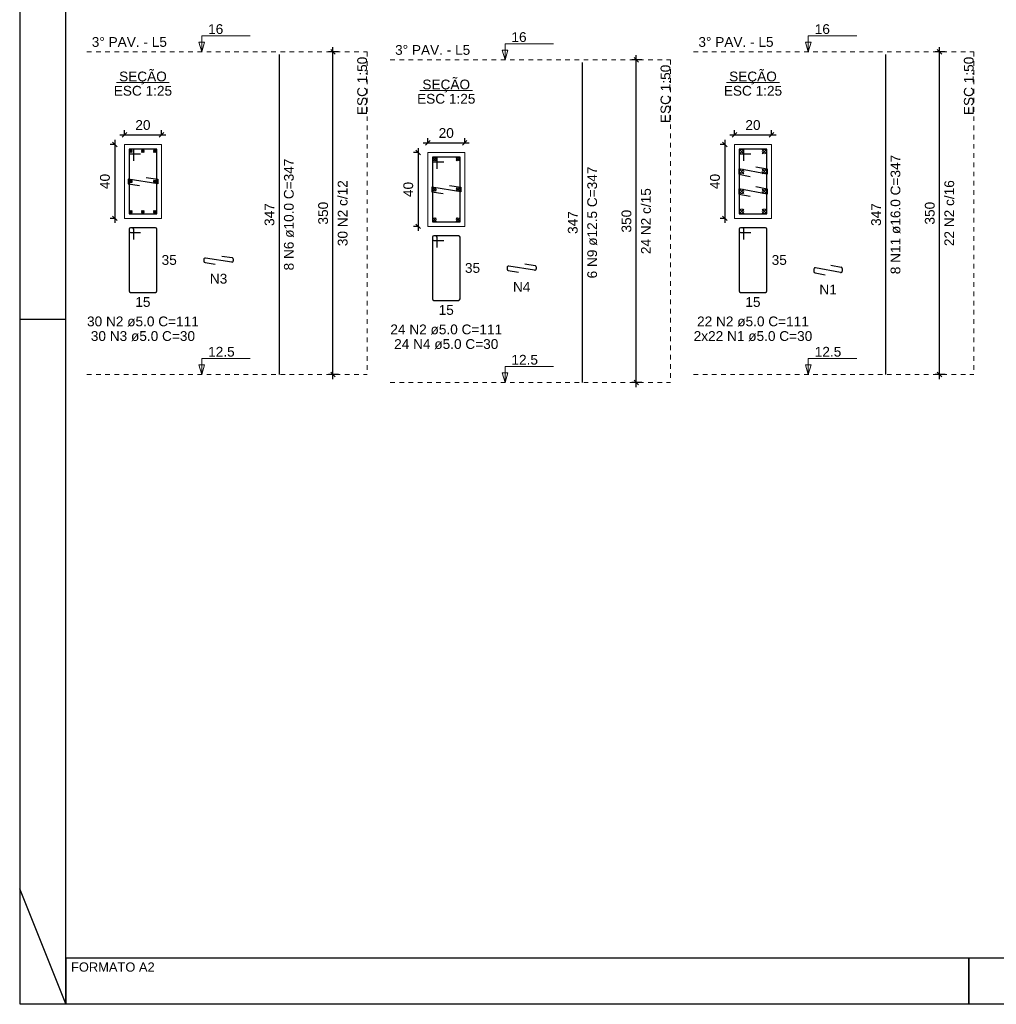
# Model space of a CAD drawing. Header units: millimetres. Extents: x 10 to 1250, y -62 to 528.
# Tile 248 of 256: x 258 to 279, y 330 to 352. Entities that reach past the tile are written whole.
import ezdxf

# ---------------------------------------------------------------- set-up
doc = ezdxf.new("R2010")
doc.units = ezdxf.units.MM
doc.header["$LTSCALE"] = 0.05
doc.linetypes.add('DOT', pattern=[6.35, 0, -6.35])
for name, color, linetype, lineweight in [('Descrição da armadura', 7, 'Continuous', 5), ('DT-Barras na forma', 2, 'Continuous', 30), ('DT-Barras no corte', 5, 'Continuous', 5), ('DT-Barras rebatidas', 2, 'Continuous', 30), ('DT-Cotas', 9, 'Continuous', 5), ('DT-Forma', 5, 'Continuous', 5), ('DT-Pontilhado', 9, 'DOT', 5), ('DT-Textos', 7, 'Continuous', 5), ('Textos armaduras', 7, 'Continuous', 5)]:
    doc.layers.add(name, color=color, linetype=linetype, lineweight=lineweight)
doc.layers.add('FOLHA_PADRÃO', color=7, linetype='Continuous')
doc.styles.add('Arial', font='arial.ttf')
doc.styles.get("Standard").update_dxf_attribs({"font": 'arial.ttf'})
doc.dimstyles.new('UM_25.000000', dxfattribs={"dimtxt": 0.18, "dimasz": 0.1, "dimexe": 0.1, "dimexo": 0.2, "dimgap": 0, "dimtad": 1, "dimtih": 1, "dimtoh": 1, "dimdec": 1, "dimlfac": 25, "dimzin": 0, "dimdsep": 46, "dimtxsty": 'Standard', "dimcen": 0.09, "dimdle": 0.1, "dimadec": 1, "dimazin": 2, "dimtfac": 1, "dimtdec": 4, "dimtofl": 0, "dimtmove": 0, "dimatfit": 3, "dimfxl": 1, "dimtolj": 1, "dimarcsym": 0})
doc.dimstyles.new('UM_50.000000', dxfattribs={"dimtxt": 0.18, "dimasz": 0.1, "dimexe": 0.1, "dimexo": 0.2, "dimgap": 0.1, "dimtad": 1, "dimdec": 1, "dimlfac": 50, "dimzin": 0, "dimdsep": 46, "dimtxsty": 'Standard', "dimblk": 'OBLIQUE', "dimcen": 0.09, "dimdle": 0.1, "dimadec": 1, "dimazin": 2, "dimtfac": 1, "dimtdec": 1, "dimtofl": 0, "dimtmove": 0, "dimatfit": 3, "dimldrblk": 'OBLIQUE', "dimfxl": 1, "dimtolj": 1, "dimarcsym": 1})

# ---------------------------------------------------------------- blocks, each defined once
blk = doc.blocks.new('_Oblique')
at = {"color": 0, "linetype": 'ByBlock', "lineweight": -2}
blk.add_line((-0.5, -0.5), (0.5, 0.5), dxfattribs=at)
blk = doc.blocks.new('*D3583')
at = {"layer": 'Defpoints', "color": 0, "transparency": 16777216}
for p in [(260.095, 348.923), (259.883, 347.323), (260.095, 347.323)]:
    blk.add_point(p, dxfattribs=at)
at = {"layer": 'DT-Cotas', "color": 0, "lineweight": -2, "transparency": 16777216}
for p, q in [((259.895, 348.923), (259.783, 348.923)), ((259.883, 349.023), (259.883, 347.223)), ((259.895, 347.323), (259.783, 347.323))]:
    blk.add_line(p, q, dxfattribs=at)
at = {"layer": 'DT-Cotas', "color": 0, "lineweight": -2, "transparency": 16777216, "xscale": 0.1, "yscale": 0.1, "zscale": 0.1}
for p, rotation in [((259.883, 348.923), 90), ((259.883, 347.323), 270)]:
    blk.add_blockref('_Oblique', p, dxfattribs=dict(at, rotation=rotation))
at = {"layer": 'DT-Cotas', "transparency": 16777216, "insert": (259.671, 348.123), "char_height": 0.2118, "attachment_point": 5, "rotation": 90, "style": 'Arial'}
blk.add_mtext('\\A1;40', dxfattribs=at)
blk = doc.blocks.new('*D3584')
at = {"layer": 'Defpoints', "color": 0, "transparency": 16777216}
for p in [(260.895, 349.134), (260.095, 348.923), (260.895, 348.923)]:
    blk.add_point(p, dxfattribs=at)
at = {"layer": 'DT-Cotas', "color": 0, "lineweight": -2, "transparency": 16777216}
for p, q in [((259.995, 349.134), (260.995, 349.134)), ((260.095, 349.123), (260.095, 349.234)), ((260.895, 349.123), (260.895, 349.234))]:
    blk.add_line(p, q, dxfattribs=at)
at = {"layer": 'DT-Cotas', "color": 0, "lineweight": -2, "transparency": 16777216, "xscale": 0.1, "yscale": 0.1, "zscale": 0.1, "rotation": 180}
blk.add_blockref('_Oblique', (260.095, 349.134), dxfattribs=at)
at = {"layer": 'DT-Cotas', "color": 0, "lineweight": -2, "transparency": 16777216, "xscale": 0.1, "yscale": 0.1, "zscale": 0.1}
blk.add_blockref('_Oblique', (260.895, 349.134), dxfattribs=at)
at = {"layer": 'DT-Cotas', "transparency": 16777216, "insert": (260.495, 349.346), "char_height": 0.2118, "attachment_point": 5, "rotation": 0.0057, "style": 'Arial'}
blk.add_mtext('\\A1;20', dxfattribs=at)
blk = doc.blocks.new('*D3585')
at = {"layer": 'Defpoints', "color": 0, "transparency": 16777216}
for p in [(264.62, 350.935), (264.938, 350.935), (264.938, 343.935)]:
    blk.add_point(p, dxfattribs=at)
at = {"layer": 'DT-Cotas', "color": 0, "lineweight": -2, "transparency": 16777216}
for p, q in [((264.62, 343.835), (264.62, 351.035)), ((264.738, 350.935), (264.52, 350.935)), ((264.738, 343.935), (264.52, 343.935))]:
    blk.add_line(p, q, dxfattribs=at)
at = {"layer": 'DT-Cotas', "color": 0, "lineweight": -2, "transparency": 16777216, "xscale": 0.1, "yscale": 0.1, "zscale": 0.1}
for p, rotation in [((264.62, 350.935), 90), ((264.62, 343.935), 270)]:
    blk.add_blockref('_Oblique', p, dxfattribs=dict(at, rotation=rotation))
blk = doc.blocks.new('*D3586')
at = {"layer": 'Defpoints', "color": 0, "transparency": 16777216}
for p in [(264.62, 350.935), (264.938, 350.935), (264.938, 343.935)]:
    blk.add_point(p, dxfattribs=at)
at = {"layer": 'DT-Cotas', "color": 0, "lineweight": -2, "transparency": 16777216}
for p, q in [((264.62, 343.835), (264.62, 351.035)), ((264.738, 350.935), (264.52, 350.935)), ((264.738, 343.935), (264.52, 343.935))]:
    blk.add_line(p, q, dxfattribs=at)
at = {"layer": 'DT-Cotas', "color": 0, "lineweight": -2, "transparency": 16777216, "xscale": 0.1, "yscale": 0.1, "zscale": 0.1}
for p, rotation in [((264.62, 350.935), 90), ((264.62, 343.935), 270)]:
    blk.add_blockref('_Oblique', p, dxfattribs=dict(at, rotation=rotation))
blk = doc.blocks.new('*D3587')
at = {"layer": 'Defpoints', "color": 0, "transparency": 16777216}
for p in [(266.678, 348.749), (266.466, 347.149), (266.678, 347.149)]:
    blk.add_point(p, dxfattribs=at)
at = {"layer": 'DT-Cotas', "color": 0, "lineweight": -2, "transparency": 16777216}
for p, q in [((266.466, 348.849), (266.466, 347.049)), ((266.478, 348.749), (266.366, 348.749)), ((266.478, 347.149), (266.366, 347.149))]:
    blk.add_line(p, q, dxfattribs=at)
at = {"layer": 'DT-Cotas', "color": 0, "lineweight": -2, "transparency": 16777216, "xscale": 0.1, "yscale": 0.1, "zscale": 0.1}
for p, rotation in [((266.466, 348.749), 90), ((266.466, 347.149), 270)]:
    blk.add_blockref('_Oblique', p, dxfattribs=dict(at, rotation=rotation))
at = {"layer": 'DT-Cotas', "transparency": 16777216, "insert": (266.254, 347.949), "char_height": 0.2118, "attachment_point": 5, "rotation": 90, "style": 'Arial'}
blk.add_mtext('\\A1;40', dxfattribs=at)
blk = doc.blocks.new('*D3588')
at = {"layer": 'Defpoints', "color": 0, "transparency": 16777216}
for p in [(267.478, 348.961), (266.678, 348.749), (267.478, 348.749)]:
    blk.add_point(p, dxfattribs=at)
at = {"layer": 'DT-Cotas', "color": 0, "lineweight": -2, "transparency": 16777216}
for p, q in [((266.678, 348.949), (266.678, 349.061)), ((267.478, 348.949), (267.478, 349.061)), ((266.578, 348.961), (267.578, 348.961))]:
    blk.add_line(p, q, dxfattribs=at)
at = {"layer": 'DT-Cotas', "color": 0, "lineweight": -2, "transparency": 16777216, "xscale": 0.1, "yscale": 0.1, "zscale": 0.1, "rotation": 180}
blk.add_blockref('_Oblique', (266.678, 348.961), dxfattribs=at)
at = {"layer": 'DT-Cotas', "color": 0, "lineweight": -2, "transparency": 16777216, "xscale": 0.1, "yscale": 0.1, "zscale": 0.1}
blk.add_blockref('_Oblique', (267.478, 348.961), dxfattribs=at)
at = {"layer": 'DT-Cotas', "transparency": 16777216, "insert": (267.078, 349.173), "char_height": 0.2118, "attachment_point": 5, "rotation": 0.0057, "style": 'Arial'}
blk.add_mtext('\\A1;20', dxfattribs=at)
blk = doc.blocks.new('*D3577')
at = {"layer": 'Defpoints', "color": 0, "transparency": 16777216}
for p in [(271.203, 350.762), (271.521, 350.762), (271.521, 343.762)]:
    blk.add_point(p, dxfattribs=at)
at = {"layer": 'DT-Cotas', "color": 0, "lineweight": -2, "transparency": 16777216}
for p, q in [((271.321, 350.762), (271.103, 350.762)), ((271.203, 343.662), (271.203, 350.862)), ((271.321, 343.762), (271.103, 343.762))]:
    blk.add_line(p, q, dxfattribs=at)
at = {"layer": 'DT-Cotas', "color": 0, "lineweight": -2, "transparency": 16777216, "xscale": 0.1, "yscale": 0.1, "zscale": 0.1}
for p, rotation in [((271.203, 350.762), 90), ((271.203, 343.762), 270)]:
    blk.add_blockref('_Oblique', p, dxfattribs=dict(at, rotation=rotation))
blk = doc.blocks.new('*D3578')
at = {"layer": 'Defpoints', "color": 0, "transparency": 16777216}
for p in [(271.203, 350.762), (271.521, 350.762), (271.521, 343.762)]:
    blk.add_point(p, dxfattribs=at)
at = {"layer": 'DT-Cotas', "color": 0, "lineweight": -2, "transparency": 16777216}
for p, q in [((271.321, 350.762), (271.103, 350.762)), ((271.203, 343.662), (271.203, 350.862)), ((271.321, 343.762), (271.103, 343.762))]:
    blk.add_line(p, q, dxfattribs=at)
at = {"layer": 'DT-Cotas', "color": 0, "lineweight": -2, "transparency": 16777216, "xscale": 0.1, "yscale": 0.1, "zscale": 0.1}
for p, rotation in [((271.203, 350.762), 90), ((271.203, 343.762), 270)]:
    blk.add_blockref('_Oblique', p, dxfattribs=dict(at, rotation=rotation))
blk = doc.blocks.new('*D3579')
at = {"layer": 'Defpoints', "color": 0, "transparency": 16777216}
for p in [(273.335, 348.923), (273.123, 347.323), (273.335, 347.323)]:
    blk.add_point(p, dxfattribs=at)
at = {"layer": 'DT-Cotas', "color": 0, "lineweight": -2, "transparency": 16777216}
for p, q in [((273.135, 348.923), (273.023, 348.923)), ((273.123, 349.023), (273.123, 347.223)), ((273.135, 347.323), (273.023, 347.323))]:
    blk.add_line(p, q, dxfattribs=at)
at = {"layer": 'DT-Cotas', "color": 0, "lineweight": -2, "transparency": 16777216, "xscale": 0.1, "yscale": 0.1, "zscale": 0.1}
for p, rotation in [((273.123, 348.923), 90), ((273.123, 347.323), 270)]:
    blk.add_blockref('_Oblique', p, dxfattribs=dict(at, rotation=rotation))
at = {"layer": 'DT-Cotas', "transparency": 16777216, "insert": (272.911, 348.123), "char_height": 0.2118, "attachment_point": 5, "rotation": 90, "style": 'Arial'}
blk.add_mtext('\\A1;40', dxfattribs=at)
blk = doc.blocks.new('*D3580')
at = {"layer": 'Defpoints', "color": 0, "transparency": 16777216}
for p in [(274.135, 349.134), (273.335, 348.923), (274.135, 348.923)]:
    blk.add_point(p, dxfattribs=at)
at = {"layer": 'DT-Cotas', "color": 0, "lineweight": -2, "transparency": 16777216}
for p, q in [((273.235, 349.134), (274.235, 349.134)), ((273.335, 349.123), (273.335, 349.234)), ((274.135, 349.123), (274.135, 349.234))]:
    blk.add_line(p, q, dxfattribs=at)
at = {"layer": 'DT-Cotas', "color": 0, "lineweight": -2, "transparency": 16777216, "xscale": 0.1, "yscale": 0.1, "zscale": 0.1, "rotation": 180}
blk.add_blockref('_Oblique', (273.335, 349.134), dxfattribs=at)
at = {"layer": 'DT-Cotas', "color": 0, "lineweight": -2, "transparency": 16777216, "xscale": 0.1, "yscale": 0.1, "zscale": 0.1}
blk.add_blockref('_Oblique', (274.135, 349.134), dxfattribs=at)
at = {"layer": 'DT-Cotas', "transparency": 16777216, "insert": (273.735, 349.346), "char_height": 0.2118, "attachment_point": 5, "rotation": 0.0057, "style": 'Arial'}
blk.add_mtext('\\A1;20', dxfattribs=at)
blk = doc.blocks.new('*D3581')
at = {"layer": 'Defpoints', "color": 0, "transparency": 16777216}
for p in [(277.786, 350.935), (278.104, 350.935), (278.104, 343.935)]:
    blk.add_point(p, dxfattribs=at)
at = {"layer": 'DT-Cotas', "color": 0, "lineweight": -2, "transparency": 16777216}
for p, q in [((277.786, 343.835), (277.786, 351.035)), ((277.904, 350.935), (277.686, 350.935)), ((277.904, 343.935), (277.686, 343.935))]:
    blk.add_line(p, q, dxfattribs=at)
at = {"layer": 'DT-Cotas', "color": 0, "lineweight": -2, "transparency": 16777216, "xscale": 0.1, "yscale": 0.1, "zscale": 0.1}
for p, rotation in [((277.786, 350.935), 90), ((277.786, 343.935), 270)]:
    blk.add_blockref('_Oblique', p, dxfattribs=dict(at, rotation=rotation))
blk = doc.blocks.new('*D3582')
at = {"layer": 'Defpoints', "color": 0, "transparency": 16777216}
for p in [(277.786, 350.935), (278.104, 350.935), (278.104, 343.935)]:
    blk.add_point(p, dxfattribs=at)
at = {"layer": 'DT-Cotas', "color": 0, "lineweight": -2, "transparency": 16777216}
for p, q in [((277.786, 343.835), (277.786, 351.035)), ((277.904, 350.935), (277.686, 350.935)), ((277.904, 343.935), (277.686, 343.935))]:
    blk.add_line(p, q, dxfattribs=at)
at = {"layer": 'DT-Cotas', "color": 0, "lineweight": -2, "transparency": 16777216, "xscale": 0.1, "yscale": 0.1, "zscale": 0.1}
for p, rotation in [((277.786, 350.935), 90), ((277.786, 343.935), 270)]:
    blk.add_blockref('_Oblique', p, dxfattribs=dict(at, rotation=rotation))
blk = doc.blocks.new('A2')
at = {"layer": 'FOLHA_PADRÃO', "color": 1}
for p, q in [((1, -27.15), (0, -27.15)), ((1, -42), (0, -39.5))]:
    blk.add_line(p, q, dxfattribs=at)
at = {"layer": 'FOLHA_PADRÃO', "color": 1, "linetype": 'Continuous'}
for p, q in [((1, -42), (1, -41)), ((20.6, -42.008), (20.6, -41.008))]:
    blk.add_line(p, q, dxfattribs=at)
for points in [[(0, -42), (59.4, -42), (59.4, 0), (0, 0), (0, -42)], [(1, -41), (1, -42)], [(20.6, -41.008), (20.6, -42.008)]]:
    blk.add_lwpolyline(points, dxfattribs=at)
at = {"layer": 'FOLHA_PADRÃO', "color": 6, "linetype": 'Continuous'}
blk.add_lwpolyline([(1, -1.008), (58.4, -1.008), (58.4, -41.008), (1, -41.008), (1, -1.008)], dxfattribs=at)

msp = doc.modelspace()

# ---------------------------------------------------------------- linework, layer by layer
at = {"layer": 'DT-Barras na forma'}
for points in [[(260.2947, 348.5727), (260.2947, 348.8227), (260.1947, 348.8227), (260.1947, 347.4227), (260.7947, 347.4227), (260.7947, 348.8227), (260.1947, 348.8227), (260.1947, 348.7227), (260.4447, 348.7227)], [(266.8778, 348.3995), (266.8778, 348.6495), (266.7778, 348.6495), (266.7778, 347.2495), (267.3778, 347.2495), (267.3778, 348.6495), (266.7778, 348.6495), (266.7778, 348.5495), (267.0278, 348.5495)], [(273.535, 348.5727), (273.535, 348.8227), (273.435, 348.8227), (273.435, 347.4227), (274.035, 347.4227), (274.035, 348.8227), (273.435, 348.8227), (273.435, 348.7227), (273.685, 348.7227)], [(273.7974, 348.4437), (274.043, 348.3971), (274.043, 348.2803), (273.427, 348.3971), (273.427, 348.2803), (273.6727, 348.2337)], [(260.5677, 348.2113), (260.8147, 348.1727), (260.8147, 348.0727), (260.1747, 348.1727), (260.1747, 348.0727), (260.4217, 348.0341)], [(267.1459, 348.0387), (267.3928, 347.9995), (267.3928, 347.8995), (266.7628, 347.9995), (266.7628, 347.8995), (267.0097, 347.8603)], [(273.7974, 348.0117), (274.043, 347.9651), (274.043, 347.8483), (273.427, 347.9651), (273.427, 347.8483), (273.6727, 347.8017)]]:
    msp.add_lwpolyline(points, dxfattribs=at)
at = {"layer": 'DT-Barras no corte'}
for p, q in [((260.2047, 348.7527), (260.2647, 348.8127)), ((260.2047, 348.8127), (260.2647, 348.7527)), ((260.4647, 348.7527), (260.5247, 348.8127)), ((260.4647, 348.8127), (260.5247, 348.7527)), ((260.7247, 348.7527), (260.7847, 348.8127)), ((260.7247, 348.8127), (260.7847, 348.7527)), ((266.7853, 348.567), (266.8603, 348.642)), ((266.7853, 348.642), (266.8603, 348.567)), ((267.2953, 348.567), (267.3703, 348.642)), ((267.2953, 348.642), (267.3703, 348.567)), ((273.439, 348.7227), (273.535, 348.8187)), ((273.439, 348.8187), (273.535, 348.7227)), ((273.935, 348.7227), (274.031, 348.8187)), ((273.935, 348.8187), (274.031, 348.7227)), ((273.439, 348.2907), (273.535, 348.3867)), ((273.439, 348.3867), (273.535, 348.2907)), ((273.935, 348.2907), (274.031, 348.3867)), ((273.935, 348.3867), (274.031, 348.2907)), ((260.2047, 348.0927), (260.2647, 348.1527)), ((260.2047, 348.1527), (260.2647, 348.0927)), ((260.7247, 348.0927), (260.7847, 348.1527)), ((260.7247, 348.1527), (260.7847, 348.0927)), ((266.7853, 347.912), (266.8603, 347.987)), ((266.7853, 347.987), (266.8603, 347.912)), ((267.2953, 347.912), (267.3703, 347.987)), ((267.2953, 347.987), (267.3703, 347.912)), ((273.439, 347.8587), (273.535, 347.9547)), ((273.439, 347.9547), (273.535, 347.8587)), ((273.935, 347.8587), (274.031, 347.9547)), ((273.935, 347.9547), (274.031, 347.8587)), ((260.2047, 347.4327), (260.2647, 347.4927)), ((260.2047, 347.4927), (260.2647, 347.4327)), ((260.4647, 347.4327), (260.5247, 347.4927)), ((260.4647, 347.4927), (260.5247, 347.4327)), ((260.7247, 347.4327), (260.7847, 347.4927)), ((260.7247, 347.4927), (260.7847, 347.4327)), ((266.7853, 347.257), (266.8603, 347.332)), ((266.7853, 347.332), (266.8603, 347.257)), ((267.2953, 347.257), (267.3703, 347.332)), ((267.2953, 347.332), (267.3703, 347.257)), ((273.439, 347.4267), (273.535, 347.5227)), ((273.439, 347.5227), (273.535, 347.4267)), ((273.935, 347.4267), (274.031, 347.5227)), ((273.935, 347.5227), (274.031, 347.4267))]:
    msp.add_line(p, q, dxfattribs=at)
for centre, radius in [((260.2347, 348.7827), 0.03), ((260.4947, 348.7827), 0.03), ((260.7547, 348.7827), 0.03), ((266.8228, 348.6045), 0.0375), ((267.3328, 348.6045), 0.0375), ((273.487, 348.7707), 0.048), ((273.983, 348.7707), 0.048), ((273.487, 348.3387), 0.048), ((273.983, 348.3387), 0.048), ((260.2347, 348.1227), 0.03), ((260.7547, 348.1227), 0.03), ((266.8228, 347.9495), 0.0375), ((267.3328, 347.9495), 0.0375), ((273.487, 347.9067), 0.048), ((273.983, 347.9067), 0.048), ((260.2347, 347.4627), 0.03), ((260.4947, 347.4627), 0.03), ((260.7547, 347.4627), 0.03), ((266.8228, 347.2945), 0.0375), ((267.3328, 347.2945), 0.0375), ((273.487, 347.4747), 0.048), ((273.983, 347.4747), 0.048)]:
    msp.add_circle(centre, radius, dxfattribs=at)
at = {"layer": 'DT-Barras rebatidas'}
for p, q in [((263.4554, 343.9348), (263.4554, 350.8768)), ((276.6216, 343.9348), (276.6216, 350.8768)), ((270.0385, 343.7616), (270.0385, 350.7036)), ((260.1947, 347.0868), (260.1947, 345.7468)), ((260.1947, 347.0868), (260.1947, 347.0468)), ((260.2647, 347.1168), (260.2247, 347.1168)), ((260.7647, 347.1168), (260.2247, 347.1168)), ((260.2247, 347.0168), (260.4447, 347.0168)), ((260.2947, 346.8668), (260.2947, 347.0868)), ((260.7947, 345.7468), (260.7947, 347.0868)), ((266.7778, 346.9136), (266.7778, 345.5736)), ((266.7778, 346.9136), (266.7778, 346.8736)), ((266.8478, 346.9436), (266.8078, 346.9436)), ((267.3478, 346.9436), (266.8078, 346.9436)), ((266.8778, 346.6936), (266.8778, 346.9136)), ((267.3778, 345.5736), (267.3778, 346.9136)), ((273.435, 347.0868), (273.435, 345.7468)), ((273.435, 347.0868), (273.435, 347.0468)), ((273.505, 347.1168), (273.465, 347.1168)), ((274.005, 347.1168), (273.465, 347.1168)), ((273.465, 347.0168), (273.685, 347.0168)), ((273.535, 346.8668), (273.535, 347.0868)), ((274.035, 345.7468), (274.035, 347.0868)), ((266.8078, 346.8436), (267.0278, 346.8436)), ((262.2098, 346.5054), (262.4314, 346.4707)), ((261.8168, 346.4317), (261.8168, 346.3925)), ((261.8422, 346.3628), (262.0638, 346.3282)), ((262.4222, 346.3722), (261.8514, 346.4614)), ((262.4568, 346.4411), (262.4568, 346.4018)), ((268.9952, 346.1991), (268.4346, 346.2881)), ((268.783, 346.3328), (269.0046, 346.2976)), ((269.0299, 346.268), (269.0299, 346.2287)), ((275.4275, 346.3058), (275.6487, 346.2638)), ((268.3999, 346.2584), (268.3999, 346.2192)), ((268.4252, 346.1896), (268.6468, 346.1544)), ((275.0571, 346.223), (275.0571, 346.1672)), ((275.0815, 346.1377), (275.3027, 346.0958)), ((275.6375, 346.1491), (275.0927, 346.2524)), ((275.6731, 346.2343), (275.6731, 346.1786)), ((260.2247, 345.7168), (260.7647, 345.7168)), ((273.465, 345.7168), (274.005, 345.7168)), ((266.8078, 345.5436), (267.3478, 345.5436))]:
    msp.add_line(p, q, dxfattribs=at)
for centre, start, end in [((260.2247, 347.0868), 90, 180), ((260.2247, 347.0868), 90, 180), ((260.2247, 347.0468), 180, 270), ((260.2647, 347.0868), 0, 90), ((260.7647, 347.0868), 0, 90), ((266.8078, 346.9136), 90, 180), ((266.8078, 346.9136), 90, 180), ((266.8478, 346.9136), 0, 90), ((267.3478, 346.9136), 0, 90), ((273.465, 347.0868), 90, 180), ((273.465, 347.0868), 90, 180), ((273.465, 347.0468), 180, 270), ((273.505, 347.0868), 0, 90), ((274.005, 347.0868), 0, 90), ((266.8078, 346.8736), 180, 270), ((261.8468, 346.4317), 81.11934, 180), ((261.8468, 346.3925), 180, 261.11934), ((262.4268, 346.4018), 261.11934, 0), ((262.4268, 346.4411), 0, 81.11934), ((268.4299, 346.2584), 80.98068, 180), ((268.9999, 346.268), 0, 80.98068), ((268.4299, 346.2192), 180, 260.98068), ((268.9999, 346.2287), 260.98068, 0), ((275.0871, 346.223), 79.26358, 180), ((275.0871, 346.1672), 180, 259.26358), ((275.6431, 346.1786), 259.26358, 0), ((275.6431, 346.2343), 0, 79.26358), ((260.2247, 345.7468), 180, 270), ((260.7647, 345.7468), 270, 0), ((273.465, 345.7468), 180, 270), ((274.005, 345.7468), 270, 0), ((266.8078, 345.5736), 180, 270), ((267.3478, 345.5736), 270, 0)]:
    msp.add_arc(centre, 0.03, start, end, dxfattribs=at)
at = {"layer": 'DT-Forma'}
for points in [[(260.0947, 347.3227), (260.8947, 347.3227), (260.8947, 348.9227), (260.0947, 348.9227), (260.0947, 347.3227)], [(273.335, 347.3227), (274.135, 347.3227), (274.135, 348.9227), (273.335, 348.9227), (273.335, 347.3227)], [(266.6778, 347.1495), (267.4778, 347.1495), (267.4778, 348.7495), (266.6778, 348.7495), (266.6778, 347.1495)]]:
    msp.add_lwpolyline(points, close=True, dxfattribs=at)
at = {"layer": 'DT-Pontilhado', "ltscale": 0.2}
for p, q in [((259.2785, 350.9348), (265.3616, 350.9348)), ((265.3616, 350.9348), (265.3616, 343.9348)), ((265.8616, 350.7616), (271.9447, 350.7616)), ((271.9447, 350.7616), (271.9447, 343.7616)), ((272.4447, 350.9348), (278.5278, 350.9348)), ((278.5278, 350.9348), (278.5278, 343.9348)), ((259.2785, 343.9348), (265.3616, 343.9348)), ((272.4447, 343.9348), (278.5278, 343.9348)), ((265.8616, 343.7616), (271.9447, 343.7616))]:
    msp.add_line(p, q, dxfattribs=at)
at = {"layer": 'DT-Textos'}
for p, q in [((259.9225, 350.2676), (261.0669, 350.2676)), ((273.1628, 350.2676), (274.3073, 350.2676)), ((266.5056, 350.0944), (267.65, 350.0944))]:
    msp.add_line(p, q, dxfattribs=at)
for points in [[(261.77, 350.9348), (261.8336, 351.1466), (261.7065, 351.1466), (261.77, 350.9348), (261.77, 351.2848), (262.82, 351.2848)], [(274.9362, 350.9348), (274.9997, 351.1466), (274.8727, 351.1466), (274.9362, 350.9348), (274.9362, 351.2848), (275.9862, 351.2848)], [(268.3531, 350.7616), (268.4166, 350.9734), (268.2896, 350.9734), (268.3531, 350.7616), (268.3531, 351.1116), (269.4031, 351.1116)], [(261.77, 343.9348), (261.8336, 344.1466), (261.7065, 344.1466), (261.77, 343.9348), (261.77, 344.2848), (262.82, 344.2848)], [(274.9362, 343.9348), (274.9997, 344.1466), (274.8727, 344.1466), (274.9362, 343.9348), (274.9362, 344.2848), (275.9862, 344.2848)], [(268.3531, 343.7616), (268.4166, 343.9734), (268.2896, 343.9734), (268.3531, 343.7616), (268.3531, 344.1116), (269.4031, 344.1116)]]:
    msp.add_lwpolyline(points, dxfattribs=at)

# ---------------------------------------------------------------- block references
msp.add_blockref('A2', (257.82, 372.2791))

# ---------------------------------------------------------------- texts
at = {"layer": 'Descrição da armadura', "linetype": 'Continuous', "char_height": 0.2118, "attachment_point": 8, "rotation": 90, "line_spacing_factor": 0.798, "style": 'Arial'}
for s, insert, width in [('8 N11 ø16.0 C=347', (276.9393, 347.4058), 5.194653), ('8 N6 ø10.0 C=347', (263.7731, 347.4058), 4.8647), ('6 N9 ø12.5 C=347', (270.3562, 347.2326), 4.8647), ('30 N2 c/12', (264.938, 347.4348), 2.869342), ('22 N2 c/16', (278.1042, 347.4348), 2.869342), ('24 N2 c/15', (271.5211, 347.2616), 2.869342)]:
    msp.add_mtext(s, dxfattribs=dict(at, insert=insert, width=width))
at = {"layer": 'Descrição da armadura', "linetype": 'Continuous', "char_height": 0.2118, "attachment_point": 8, "line_spacing_factor": 0.798, "style": 'Arial'}
for s, insert, width in [('N3', (262.1368, 345.9046), 0.758398), ('N4', (268.7149, 345.7308), 0.758398), ('N1', (275.3651, 345.6722), 0.758398), ('30 N2 ø5.0 C=111', (260.4947, 344.9755), 4.8647), ('22 N2 ø5.0 C=111', (273.735, 344.9755), 4.8647), ('24 N2 ø5.0 C=111', (267.0778, 344.8023), 4.8647), ('30 N3 ø5.0 C=30', (260.4947, 344.6578), 4.478645), ('2x22 N1 ø5.0 C=30', (273.735, 344.6578), 5.097485), ('24 N4 ø5.0 C=30', (267.0778, 344.4846), 4.478645)]:
    msp.add_mtext(s, dxfattribs=dict(at, insert=insert, width=width))
at = {"layer": 'DT-Cotas', "linetype": 'Continuous', "char_height": 0.2118, "width": 0.989858, "attachment_point": 8, "rotation": 90, "line_spacing_factor": 0.798, "style": 'Arial'}
for insert in [(264.5144, 347.4348), (277.6806, 347.4348), (271.0975, 347.2616)]:
    msp.add_mtext('350', dxfattribs=dict(at, insert=insert))
at = {"layer": 'DT-Textos', "char_height": 0.2118, "attachment_point": 7, "line_spacing_factor": 0.798, "style": 'Arial'}
for s, insert, width in [('16', (261.91, 351.3198), 0.651741), ('16', (268.4931, 351.1466), 0.651741), ('16', (275.0762, 351.3198), 0.651741), ('12.5', (261.91, 344.3198), 1.140404), ('12.5', (275.0762, 344.3198), 1.140404), ('12.5', (268.4931, 344.1466), 1.140404)]:
    msp.add_mtext(s, dxfattribs=dict(at, insert=insert, width=width))
at = {"layer": 'DT-Textos', "linetype": 'Continuous', "char_height": 0.2118, "line_spacing_factor": 0.798, "style": 'Arial'}
for s, insert, width, attachment_point in [('3%%d PAV. - L5', (259.3844, 351.0407), 3.210354, 7), ('3%%d PAV. - L5', (272.5506, 351.0407), 3.210354, 7), ('3%%d PAV. - L5', (265.9675, 350.8675), 3.210354, 7), ('SEÇÃO', (260.495, 350.2299), 2.051353, 8), ('SEÇÃO', (273.735, 350.2299), 2.051353, 8), ('SEÇÃO', (267.078, 350.0559), 2.051353, 8), ('ESC 1:25', (260.4947, 349.9817), 2.507973, 8), ('ESC 1:25', (273.735, 349.9817), 2.507973, 8), ('ESC 1:25', (267.0778, 349.8085), 2.507973, 8)]:
    msp.add_mtext(s, dxfattribs=dict(at, insert=insert, width=width, attachment_point=attachment_point))
at = {"layer": 'DT-Textos', "linetype": 'Continuous', "char_height": 0.2118, "width": 2.507973, "attachment_point": 9, "rotation": 90, "line_spacing_factor": 0.798, "style": 'Arial'}
for insert in [(265.3616, 350.8289), (278.5278, 350.8289), (271.9447, 350.6557)]:
    msp.add_mtext('ESC 1:50', dxfattribs=dict(at, insert=insert))
at = {"layer": 'FOLHA_PADRÃO', "color": 7, "style": 'Arial'}
msp.add_text('FORMATO A2', height=0.2, dxfattribs=at).set_placement((258.934, 330.98))
at = {"layer": 'Textos armaduras', "linetype": 'Continuous', "char_height": 0.2118, "width": 0.989858, "attachment_point": 7, "rotation": 90, "line_spacing_factor": 0.798, "style": 'Arial'}
for insert in [(263.3495, 347.1583), (276.5157, 347.1583), (269.9326, 346.9851)]:
    msp.add_mtext('347', dxfattribs=dict(at, insert=insert))
at = {"layer": 'Textos armaduras', "linetype": 'Continuous', "char_height": 0.2118, "width": 0.659905, "attachment_point": 7, "line_spacing_factor": 0.798, "style": 'Arial'}
for s, insert in [('35', (260.9006, 346.3109)), ('35', (274.1409, 346.3109)), ('35', (267.4837, 346.1377)), ('15', (260.3297, 345.3991)), ('15', (273.5701, 345.3991)), ('15', (266.9128, 345.2259))]:
    msp.add_mtext(s, dxfattribs=dict(at, insert=insert))

# ---------------------------------------------------------------- dimensions: what is measured, and where the dimension line sits
at = {"layer": 'DT-Cotas'}
for base, p1, p2, picture, middle in [((264.6203, 350.9348), (264.938, 343.9348), (264.938, 350.9348), '*D3585', (264.4085, 347.4348)), ((264.6203, 350.9348), (264.938, 343.9348), (264.938, 350.9348), '*D3586', (264.4085, 347.4348)), ((277.7865, 350.9348), (278.1042, 343.9348), (278.1042, 350.9348), '*D3581', (277.5747, 347.4348)), ((277.7865, 350.9348), (278.1042, 343.9348), (278.1042, 350.9348), '*D3582', (277.5747, 347.4348)), ((271.2034, 350.7616), (271.5211, 343.7616), (271.5211, 350.7616), '*D3577', (270.9916, 347.2616)), ((271.2034, 350.7616), (271.5211, 343.7616), (271.5211, 350.7616), '*D3578', (270.9916, 347.2616))]:
    dim = msp.add_linear_dim(base=base, p1=p1, p2=p2, angle=90, text=' ', dimstyle='UM_50.000000', override={"dimtxt": 0.2118, "dimasz": 0.1, "dimexe": 0.1, "dimexo": 0.2, "dimtad": 1, "dimtih": 0, "dimtoh": 0, "dimdec": 1, "dimlfac": 50, "dimzin": 8, "dimtxsty": 'Arial', "dimblk": 'Oblique', "dimblk1": 'Oblique', "dimblk2": 'Oblique', "dimsah": 1, "dimdle": 0.1, "dimse1": 0, "dimse2": 0, "dimclrt": 256, "dimadec": 1, "dimazin": 3, "dimtmove": 2, "dimldrblk": 'Oblique'}, dxfattribs=at)
    dim.commit()
    dim.dimension.update_dxf_attribs({"geometry": picture, "text_midpoint": middle, "dimtype": 160, "text_rotation": 90})
for base, p1, p2, picture, middle in [((260.8947, 349.1345), (260.0947, 348.9227), (260.8947, 348.9227), '*D3584', (260.4947, 349.3463)), ((274.135, 349.1345), (273.335, 348.9227), (274.135, 348.9227), '*D3580', (273.735, 349.3463)), ((267.4778, 348.9613), (266.6778, 348.7495), (267.4778, 348.7495), '*D3588', (267.0778, 349.1731))]:
    dim = msp.add_linear_dim(base=base, p1=p1, p2=p2, dimstyle='UM_25.000000', override={"dimtxt": 0.2118, "dimasz": 0.1, "dimexe": 0.1, "dimexo": 0.2, "dimtad": 1, "dimtih": 0, "dimtoh": 0, "dimdec": 1, "dimlfac": 25, "dimzin": 8, "dimtxsty": 'Arial', "dimblk": 'Oblique', "dimblk1": 'Oblique', "dimblk2": 'Oblique', "dimsah": 1, "dimdle": 0.1, "dimse1": 0, "dimse2": 0, "dimclrt": 256, "dimadec": 1, "dimazin": 3, "dimtmove": 2, "dimldrblk": 'Oblique'}, dxfattribs=at)
    dim.commit()
    dim.dimension.update_dxf_attribs({"geometry": picture, "text_midpoint": middle, "dimtype": 160, "text_rotation": 0.00573})
for base, p1, p2, picture, middle in [((259.8829, 347.3227), (260.0947, 348.9227), (260.0947, 347.3227), '*D3583', (259.6711, 348.1227)), ((266.466, 347.1495), (266.6778, 348.7495), (266.6778, 347.1495), '*D3587', (266.2542, 347.9495)), ((273.1232, 347.3227), (273.335, 348.9227), (273.335, 347.3227), '*D3579', (272.9114, 348.1227))]:
    dim = msp.add_linear_dim(base=base, p1=p1, p2=p2, angle=90, dimstyle='UM_25.000000', override={"dimtxt": 0.2118, "dimasz": 0.1, "dimexe": 0.1, "dimexo": 0.2, "dimtad": 1, "dimtih": 0, "dimtoh": 0, "dimdec": 1, "dimlfac": 25, "dimzin": 8, "dimtxsty": 'Arial', "dimblk": 'Oblique', "dimblk1": 'Oblique', "dimblk2": 'Oblique', "dimsah": 1, "dimdle": 0.1, "dimse1": 0, "dimse2": 0, "dimclrt": 256, "dimadec": 1, "dimazin": 3, "dimtmove": 2, "dimldrblk": 'Oblique'}, dxfattribs=at)
    dim.commit()
    dim.dimension.update_dxf_attribs({"geometry": picture, "text_midpoint": middle, "dimtype": 160, "text_rotation": 90})

doc.saveas('drawing.dxf')
